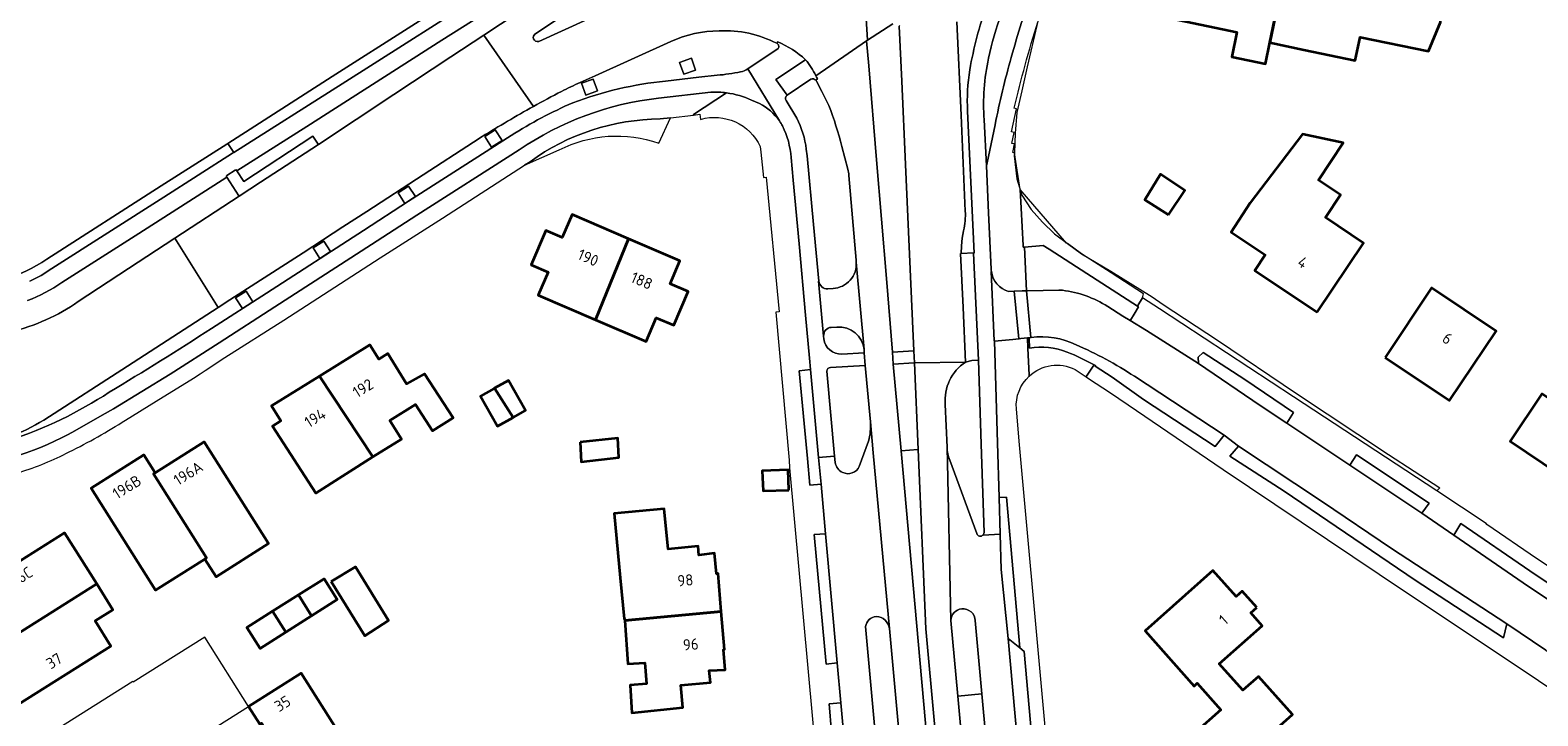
# Model space of a CAD drawing. Extents: x 150256 to 156914, y 461459 to 469481.
# Tile 26 of 256: x 152740 to 152922, y 462416 to 462499. Entities that reach past the tile are written whole.
import ezdxf
from ezdxf.enums import TextEntityAlignment as Align

# ---------------------------------------------------------------- set-up
doc = ezdxf.new("R2010")
doc.units = 0
doc.header["$LTSCALE"] = 0.75
for name, color, linetype, lineweight in [('B-RO-GR-BEPLANTING_CULTUUR_BOSPLANTSOEN-GV', 251, 'CONTINUOUS', 18), ('B-RO-GR-BEPLANTING_CULTUUR_HEESTERS-GV', 251, 'CONTINUOUS', 18), ('B-RO-GR-GROENVOORZIENING-GV', 251, 'CONTINUOUS', 18), ('B-RO-IE-TERREINAFSCHEIDING_KUNSTMATIG_HEKWERK-G', 251, 'IE-TERREINAFSCHEIDING-KUNSTMATIG', 18), ('B-RO-OG-BEBOUWING-GV', 6, 'CONTINUOUS', 35), ('B-RO-OG-BEBOUWING-T18', 1, 'CONTINUOUS', 18), ('B-RO-OG-TERREIN_CULTUURSCHEIDING-GV', 251, 'CONTINUOUS', 18), ('B-RO-VH-VERHARDING_ASFALT-GV', 251, 'CONTINUOUS', 18), ('B-RO-VH-VERHARDING_BETONSTRAATSTEEN-GV', 251, 'CONTINUOUS', 18), ('B-RO-VH-VERHARDING_STRAATBAKSTEEN-GV', 251, 'CONTINUOUS', 18), ('B-RO-VH-VERHARDING_TEGEL-GV', 251, 'CONTINUOUS', 18)]:
    doc.layers.add(name, color=color, linetype=linetype, lineweight=lineweight)
doc.styles.add('NLCS-ISO-M200-T18', font='NLCS-ISO.ttf', dxfattribs={"height": 360})
doc.linetypes.add('IE-TERREINAFSCHEIDING-KUNSTMATIG', pattern='A,4,[82,NLCS.SHX,S=0.75,R=90,X=0,Y=0],4,-2', length=10)

msp = doc.modelspace()

# ---------------------------------------------------------------- linework, layer by layer
at = {"layer": 'B-RO-GR-BEPLANTING_CULTUUR_BOSPLANTSOEN-GV'}
msp.add_lwpolyline([(152741.9, 462471.053), (152755.682, 462479.852), (152763.587, 462484.898), (152763.702, 462484.971), (152776.275, 462493.034), (152795.461, 462505.273)], dxfattribs=at)
msp.add_lwpolyline([(152730.98, 462467.844, 0.1583311), (152741.9, 462471.053)], format="xyb", dxfattribs=at)
at = {"layer": 'B-RO-GR-BEPLANTING_CULTUUR_HEESTERS-GV'}
for points in [[(152815.785, 462487.917, 0.1566155), (152800.11, 462482.776)], [(152803.629, 462484.206, -0.2031327), (152815.611, 462485.018)]]:
    msp.add_lwpolyline(points, format="xyb", dxfattribs=at)
for points in [[(152815.611, 462485.018), (152817.021, 462488.061), (152815.785, 462487.917)], [(152800.11, 462482.776), (152799.445, 462482.348), (152803.629, 462484.206)]]:
    msp.add_lwpolyline(points, dxfattribs=at)
at = {"layer": 'B-RO-GR-GROENVOORZIENING-GV'}
for points in [[(152819.544, 462495.226), (152818.13, 462494.726), (152818.63, 462493.312), (152820.044, 462493.812)], [(152807.733, 462492.716), (152806.319, 462492.216), (152806.819, 462490.802), (152808.233, 462491.302)], [(152795.923, 462486.604), (152794.662, 462485.791), (152795.475, 462484.53), (152796.736, 462485.343)], [(152785.487, 462479.833), (152784.226, 462479.02), (152785.039, 462477.759), (152786.3, 462478.572)], [(152775.26, 462473.204), (152773.999, 462472.391), (152774.812, 462471.13), (152776.073, 462471.943)], [(152765.909, 462467.178), (152764.648, 462466.365), (152765.461, 462465.104), (152766.722, 462465.917)]]:
    msp.add_lwpolyline(points, close=True, dxfattribs=at)
at = {"layer": 'B-RO-IE-TERREINAFSCHEIDING_KUNSTMATIG_HEKWERK-G'}
for points in [[(152863.544, 462506.748), (152862.661, 462504.67), (152861.834, 462501.973), (152861.164, 462499.191), (152860, 462494.181), (152859.338, 462491.324), (152858.762, 462488.704), (152858.562, 462486.194), (152858.465, 462483.857), (152858.431, 462483.477), (152858.766, 462480.717), (152859.351, 462478.752), (152860.48, 462477.014), (152861.831, 462475.476), (152863.298, 462474.104), (152864.839, 462472.912), (152866.536, 462471.694), (152870.091, 462469.593), (152875.056, 462466.482), (152876.394, 462465.592)], [(152876.394, 462465.592), (152882.928, 462461.291), (152892.431, 462454.873), (152903.5, 462447.523), (152909.696, 462443.516), (152909.352, 462443.124)]]:
    msp.add_lwpolyline(points, dxfattribs=at)
at = {"layer": 'B-RO-OG-BEBOUWING-GV'}
for points in [[(152889.841, 462500.027), (152889.8, 462500.033), (152891.877, 462509.071), (152888.059, 462509.868), (152888.29, 462510.977), (152883.848, 462511.904), (152883.636, 462510.886), (152878.906, 462511.874), (152878.688, 462510.829), (152877.889, 462510.372), (152877.625, 462508.917), (152878.128, 462508.147), (152877.276, 462504.066), (152876.498, 462503.574), (152876.217, 462502.08), (152876.697, 462501.295), (152876.466, 462500.189), (152877.371, 462500), (152885.266, 462498.352), (152884.654, 462495.419), (152888.702, 462494.574), (152889.233, 462497.118)], [(152891.877, 462509.071), (152889.8, 462500.033), (152889.841, 462500.027), (152889.233, 462497.118), (152893.33, 462496.262), (152899.515, 462494.97), (152900.103, 462497.786), (152908.326, 462496.069), (152909.802, 462499.589), (152909.811, 462500), (152909.865, 462502.536), (152903.53, 462503.859), (152903.943, 462505.836), (152902.25, 462506.189), (152902.393, 462506.875)], [(152894.946, 462464.663), (152900.499, 462472.977), (152895.918, 462476.036), (152897.751, 462478.781), (152895.076, 462480.567), (152898.046, 462485.061), (152893.154, 462486.089), (152886.856, 462477.82), (152884.585, 462474.307), (152888.677, 462471.568), (152887.422, 462469.689)], [(152877.036, 462476.36), (152878.98, 462479.317), (152876.061, 462481.264), (152874.169, 462478.183)], [(152808.011, 462463.742), (152811.985, 462473.48), (152805.176, 462476.399), (152803.99, 462473.632), (152802.017, 462474.478), (152800.246, 462470.345), (152802.289, 462469.469), (152801.103, 462466.704)], [(152811.985, 462473.48), (152808.011, 462463.742), (152814.102, 462461.131), (152815.323, 462463.98), (152817.417, 462463.082), (152819.15, 462467.125), (152816.978, 462468.056), (152818.167, 462470.83)], [(152903.106, 462459.208), (152910.886, 462454.005), (152916.483, 462462.373), (152908.702, 462467.577)], [(152781.162, 462447.216), (152784.641, 462449.38), (152783.243, 462451.627), (152786.314, 462453.536), (152788.365, 462450.36), (152790.851, 462451.926), (152787.416, 462457.229), (152785.237, 462456.023), (152782.97, 462459.669), (152781.886, 462458.994), (152780.808, 462460.727), (152774.761, 462456.966)], [(152781.162, 462447.216), (152774.761, 462456.966), (152768.967, 462453.363), (152770.094, 462451.551), (152769.083, 462450.922), (152774.308, 462442.873)], [(152798.09, 462451.99), (152795.844, 462455.503), (152795.774, 462455.463), (152794.146, 462454.55), (152796.181, 462450.919)], [(152795.844, 462455.503), (152798.09, 462451.99), (152799.562, 462452.815), (152797.526, 462456.446)], [(152927.898, 462442.581), (152933.97, 462451.945), (152929.883, 462454.649), (152927.492, 462451.171), (152921.993, 462454.803), (152918.185, 462449.129)], [(152806.136, 462449.011), (152806.253, 462446.645), (152810.811, 462447.172), (152810.676, 462449.496)], [(152754.964, 462445.325), (152754.745, 462445.187), (152761.138, 462435.055), (152760.934, 462434.926), (152762.286, 462432.783), (152768.622, 462436.78), (152760.877, 462449.056)], [(152760.934, 462434.926), (152761.138, 462435.055), (152754.745, 462445.187), (152754.964, 462445.325), (152753.608, 462447.474), (152747.257, 462443.467), (152755.006, 462431.186)], [(152831.304, 462443.207), (152831.197, 462445.667), (152828.089, 462445.559), (152828.21, 462443.127)], [(152810.975, 462432.664), (152811.433, 462427.718), (152811.506, 462427.723), (152811.518, 462427.541), (152823.154, 462428.599), (152822.768, 462433.174), (152822.563, 462433.162), (152822.331, 462435.615), (152820.461, 462435.411), (152820.371, 462436.495), (152816.731, 462436.119), (152816.28, 462440.986), (152810.256, 462440.428)], [(152733.499, 462422.872), (152747.912, 462431.947), (152744.042, 462438.094), (152731.777, 462430.37), (152733.895, 462427.004), (152731.749, 462425.652)], [(152776.176, 462432.223), (152780.226, 462425.681), (152783.067, 462427.509), (152779.076, 462433.985)], [(152887.67, 462429.096), (152885.906, 462431.073), (152885.16, 462430.407), (152882.36, 462433.546), (152874.204, 462426.27), (152880.123, 462419.634), (152880.485, 462419.965), (152883.321, 462416.786), (152880.15, 462413.957), (152884.264, 462409.345), (152891.95, 462416.202), (152887.849, 462420.799), (152885.976, 462419.128), (152883.14, 462422.307), (152888.289, 462426.9), (152886.924, 462428.43)], [(152747.912, 462431.947), (152733.499, 462422.872), (152737.369, 462416.726), (152749.631, 462424.447), (152747.724, 462427.476), (152749.875, 462428.83)], [(152773.796, 462428.087), (152776.899, 462430.044), (152775.312, 462432.562), (152772.209, 462430.605)], [(152772.209, 462430.605), (152769.106, 462428.648), (152770.693, 462426.131), (152773.796, 462428.087)], [(152770.693, 462426.131), (152769.106, 462428.648), (152766.002, 462426.691), (152767.589, 462424.174)], [(152811.518, 462427.541), (152811.886, 462422.31), (152813.957, 462422.441), (152814.16, 462419.898), (152812.154, 462419.749), (152812.373, 462416.403), (152818.501, 462417.062), (152818.271, 462419.734), (152821.833, 462420.078), (152821.707, 462421.517), (152823.625, 462421.605), (152823.424, 462424.046), (152823.537, 462424.054), (152823.154, 462428.599)], [(152774.367, 462405.185), (152780.292, 462408.924), (152772.556, 462421.183), (152766.2, 462417.172), (152767.553, 462415.027), (152767.773, 462415.166), (152774.155, 462405.051)]]:
    msp.add_lwpolyline(points, close=True, dxfattribs=at)
at = {"layer": 'B-RO-OG-TERREIN_CULTUURSCHEIDING-GV'}
for points in [[(152794.474, 462500.54), (152789.506, 462497.392), (152773.244, 462487.018), (152764.799, 462481.662), (152765.63, 462480.385), (152773.965, 462485.85), (152774.593, 462484.881), (152774.618, 462484.847), (152783.72, 462490.853), (152790.589, 462495.384), (152794.556, 462498.014), (152798.547, 462500.661), (152804.637, 462504.682), (152809.324, 462507.783), (152818.799, 462514.024), (152825.387, 462518.371), (152831.828, 462522.607), (152833.093, 462523.439), (152840.811, 462528.504), (152842.185, 462529.381), (152842.154, 462529.428), (152841.708, 462530.113)], [(152833.917, 462492.702), (152831.088, 462490.79), (152831.07, 462490.778)], [(152836.117, 462489.544), (152835.279, 462491.213), (152834.601, 462492.491)], [(152830.947, 462490.137), (152832.23, 462488.017)], [(152854.823, 462487.818), (152855.102, 462482.287), (152855.179, 462482.623), (152856.12, 462487.214)], [(152833.388, 462484.282), (152833.486, 462483.495), (152834.265, 462475.209), (152834.9, 462468.385)], [(152838.38, 462481.89), (152837.676, 462484.609)], [(152765.057, 462478.622), (152765.035, 462478.655), (152763.59, 462480.9), (152753.007, 462474.133), (152743.726, 462468.215)], [(152839.404, 462470.665), (152839.383, 462470.904), (152838.517, 462481.097)], [(152745.698, 462465.931), (152751.749, 462469.916), (152757.323, 462473.563), (152765.057, 462478.622)], [(152869.692, 462465.327), (152871.513, 462464.191), (152872.404, 462463.657), (152872.423, 462463.681), (152872.893, 462464.432), (152873.396, 462465.296), (152873.273, 462465.375), (152867.197, 462469.306), (152862.651, 462472.256), (152861.904, 462472.672), (152859.665, 462472.49)], [(152859.665, 462472.49), (152859.923, 462467.233), (152859.925, 462467.205), (152860.017, 462467.218), (152863.802, 462467.308), (152864.248, 462467.286)], [(152835.985, 462467.469), (152836.608, 462467.518)], [(152860.486, 462461.606), (152860.456, 462461.602), (152860.229, 462461.573), (152860.235, 462461.536), (152860.266, 462460.331)], [(152854.68, 462437.817), (152854.798, 462438.121), (152854.463, 462448.745), (152854.145, 462458.858), (152853.328, 462458.836), (152852.581, 462458.654)], [(152835.883, 462457.538), (152836.796, 462447.328)], [(152841.12, 462451.446), (152840.499, 462458.237), (152836.305, 462458.011)], [(152868.075, 462458.312), (152868.214, 462458.238), (152868.168, 462458.156), (152870.249, 462456.844), (152874.003, 462454.136), (152882.648, 462448.494), (152883.738, 462449.832), (152872.918, 462456.93)], [(152850.127, 462453.529), (152850.342, 462448.413)], [(152839.768, 462446.075), (152840.866, 462449.111)], [(152836.796, 462447.328), (152836.886, 462446.57)], [(152850.663, 462446.841), (152853.912, 462438.001)], [(152840.539, 462426.789), (152850.257, 462319.821), (152856.466, 462251.477)], [(152859.281, 462251.807), (152853.074, 462320.077), (152843.393, 462426.561)], [(152850.812, 462427.538), (152851.637, 462418.423), (152854.546, 462418.686)], [(152854.546, 462418.686), (152853.743, 462427.523)]]:
    msp.add_lwpolyline(points, dxfattribs=at)
for points in [[(152858.073, 462495.34, -0.0126559), (152860.695, 462503.711)], [(152856.874, 462500.577, 0.0355676), (152855.356, 462495.235)], [(152855.356, 462495.235, 0.0761802), (152854.823, 462487.818)], [(152856.12, 462487.214, -0.0173548), (152858.073, 462495.34)], [(152834.53, 462492.587, 0.3276867), (152833.917, 462492.702)], [(152834.601, 462492.491, 0.0535879), (152834.53, 462492.587)], [(152831.07, 462490.778, 0.3948266), (152830.947, 462490.137)], [(152837.676, 462484.609, 0.028598), (152836.117, 462489.544)], [(152832.23, 462488.017, -0.0942335), (152833.388, 462484.282)], [(152838.517, 462481.097, 0.0365679), (152838.38, 462481.89)], [(152836.608, 462467.518, 0.4228364), (152839.404, 462470.665)], [(152743.726, 462468.215, -0.0571417), (152739.598, 462466.041)], [(152834.9, 462468.385, 0.393242), (152835.985, 462467.469)], [(152737.575, 462462.295, 0.0925946), (152745.698, 462465.931)], [(152864.248, 462467.286, -0.1177056), (152869.692, 462465.327)], [(152860.266, 462460.331, -0.1305403), (152864.816, 462459.853)], [(152865.878, 462460.741, 0.1429987), (152860.486, 462461.606)], [(152872.918, 462456.93, 0.0413633), (152865.878, 462460.741)], [(152852.581, 462458.654, 0.2758975), (152850.127, 462453.529)], [(152864.816, 462459.853, -0.0259403), (152868.075, 462458.312)], [(152836.305, 462458.011, 0.3898882), (152835.883, 462457.538)], [(152840.866, 462449.111, 0.0941755), (152841.12, 462451.446)], [(152850.342, 462448.413, 0.0756624), (152850.663, 462446.841)], [(152836.886, 462446.57, 0.2743171), (152837.789, 462445.348)], [(152837.789, 462445.348, 0.4219723), (152839.768, 462446.075)], [(152853.912, 462438.001, 0.5651103), (152854.68, 462437.817)], [(152841.823, 462428.017, 0.3662375), (152840.539, 462426.789)], [(152843.393, 462426.561, 0.3694632), (152841.823, 462428.017)], [(152852.117, 462428.92, 0.3948493), (152850.812, 462427.538)], [(152853.743, 462427.523, 0.4323518), (152852.117, 462428.92)]]:
    msp.add_lwpolyline(points, format="xyb", dxfattribs=at)
for points in [[(152892.075, 462452.593), (152886.214, 462456.561), (152881.183, 462459.818), (152880.594, 462459.23), (152880.64, 462458.456), (152888.066, 462453.428), (152891.277, 462451.288)], [(152833.905, 462457.732), (152832.546, 462457.585), (152833.526, 462447.034), (152833.823, 462443.837), (152835.168, 462443.959), (152834.868, 462447.156)], [(152885.44, 462448.512), (152884.411, 462447.301), (152890.943, 462443.092), (152906.719, 462432.386), (152917.368, 462425.429), (152917.786, 462427.11), (152903.888, 462436.205), (152895.557, 462441.805)], [(152899.653, 462447.493), (152898.845, 462446.245), (152907.537, 462440.454), (152908.412, 462441.653)], [(152857.687, 462425.353), (152859.128, 462424.255), (152857.513, 462442.358), (152856.615, 462442.355), (152856.749, 462437.91), (152856.859, 462433.679)], [(152911.39, 462437.802), (152919.726, 462432.064), (152937.787, 462419.978), (152938.741, 462421.321), (152920.555, 462433.52), (152912.25, 462439.191)], [(152837.103, 462422.435), (152835.718, 462437.957), (152834.356, 462437.865), (152835.794, 462422.278)], [(152854.809, 462383.395), (152857.727, 462383.659), (152854.546, 462418.686), (152851.637, 462418.423)], [(152838.124, 462411.459), (152837.546, 462417.619), (152836.146, 462417.479), (152836.436, 462414.054), (152835.941, 462414.027), (152836.183, 462411.371)]]:
    msp.add_lwpolyline(points, close=True, dxfattribs=at)
at = {"layer": 'B-RO-VH-VERHARDING_ASFALT-GV'}
msp.add_lwpolyline([(152764.44, 462483.888), (152777.487, 462492.169), (152796.333, 462504.167), (152802.47, 462508.167), (152823.266, 462521.85), (152829.677, 462526.094), (152840.426, 462533.209), (152841.704, 462534.05), (152841.718, 462534.06), (152843.716, 462535.402), (152843.722, 462535.393), (152843.03, 462536.715), (152842.19, 462536.163), (152842.229, 462536.103), (152840.865, 462535.199), (152830.286, 462528.192), (152828.934, 462527.299), (152810.361, 462515.035), (152795.461, 462505.273), (152776.275, 462493.034), (152763.702, 462484.971)], close=True, dxfattribs=at)
for points in [[(152843.589, 462522.551), (152845.65, 462523.897), (152847.41, 462525.095), (152847.424, 462525.104), (152849.423, 462526.408), (152845.965, 462531.895), (152845.938, 462531.937), (152843.906, 462530.635), (152842.269, 462529.507), (152842.154, 462529.428), (152842.185, 462529.381), (152840.811, 462528.504), (152833.093, 462523.439), (152831.828, 462522.607), (152825.387, 462518.371), (152818.799, 462514.024), (152809.324, 462507.783), (152804.637, 462504.682), (152798.547, 462500.661), (152794.556, 462498.014), (152800.51, 462489.419)], [(152818.581, 462505.255), (152810.231, 462501.367), (152801.162, 462497.249)], [(152800.703, 462498.146), (152809.057, 462503.692)], [(152834.543, 462493.133), (152840.641, 462497.332), (152840.764, 462497.411), (152840.59, 462500.025), (152840.245, 462503.745)], [(152844.656, 462499.191), (152844.594, 462499.083), (152844.896, 462492.475), (152845.343, 462482.456), (152845.918, 462469.846), (152846.363, 462459.983)], [(152852.536, 462476.836), (152852.048, 462488.395), (152851.523, 462499.608)], [(152800.51, 462489.419), (152794.556, 462498.014), (152790.589, 462495.384), (152783.72, 462490.853), (152774.618, 462484.847)], [(152806.133, 462492.307), (152807.959, 462493.127), (152817.064, 462497.26)], [(152829.846, 462497.029), (152829.963, 462497.226)], [(152862.26, 462252.787), (152856.214, 462320.367), (152844.801, 462447.967), (152843.868, 462458.407), (152843.782, 462459.851), (152843.053, 462468.725), (152841.863, 462482.981), (152840.91, 462494.328), (152840.641, 462497.332), (152834.543, 462493.133)], [(152834.722, 462492.752), (152834.53, 462492.587)], [(152834.601, 462492.491), (152835.279, 462491.213), (152836.117, 462489.544)], [(152774.618, 462484.847), (152767.635, 462480.311), (152765.057, 462478.622), (152757.323, 462473.563), (152762.55, 462465.22), (152763.962, 462466.136), (152772.766, 462471.814), (152777.566, 462474.931), (152780.443, 462476.788), (152787.236, 462481.188), (152793.313, 462485.117), (152794.346, 462485.799)], [(152837.676, 462484.609), (152838.38, 462481.89)], [(152838.517, 462481.097), (152839.383, 462470.904), (152839.404, 462470.665)], [(152741.538, 462451.663), (152751.634, 462458.138), (152762.55, 462465.22), (152757.323, 462473.563), (152751.749, 462469.916), (152745.698, 462465.931)], [(152846.363, 462459.983), (152846.424, 462458.548), (152852.581, 462458.654), (152852.273, 462465.229), (152851.969, 462471.73), (152852.052, 462471.735), (152852.084, 462472.651), (152852.177, 462473.563), (152852.332, 462474.466)], [(152839.404, 462470.665), (152840.358, 462460.143), (152840.357, 462459.756), (152840.499, 462458.237), (152841.12, 462451.446), (152841.462, 462447.701), (152843.393, 462426.561), (152853.074, 462320.077), (152859.281, 462251.807), (152858.753, 462236.349), (152859.313, 462230.063), (152859.466, 462228.294), (152863.019, 462228.614), (152862.831, 462230.395)], [(152864.248, 462467.286), (152863.802, 462467.308), (152860.017, 462467.218), (152859.925, 462467.205), (152860.456, 462461.602), (152860.486, 462461.606)], [(152934.558, 462426.199), (152921.361, 462435.007), (152915.378, 462439.072), (152915.286, 462439.197), (152909.352, 462443.124), (152892.083, 462454.453), (152875.955, 462465.048), (152873.892, 462466.392), (152873.32, 462465.452), (152873.273, 462465.375), (152873.396, 462465.296), (152872.893, 462464.432), (152872.423, 462463.681), (152872.404, 462463.657), (152874.352, 462462.439), (152880.64, 462458.456), (152880.594, 462459.23), (152881.183, 462459.818), (152886.214, 462456.561), (152892.075, 462452.593), (152891.277, 462451.288), (152898.845, 462446.245), (152899.653, 462447.493), (152908.412, 462441.653), (152907.537, 462440.454), (152911.39, 462437.802), (152912.25, 462439.191), (152920.555, 462433.52), (152938.741, 462421.321)], [(152946.752, 462414.661), (152939.971, 462418.815), (152937.787, 462419.978), (152919.726, 462432.064), (152911.39, 462437.802), (152907.537, 462440.454), (152898.845, 462446.245), (152891.277, 462451.288), (152888.066, 462453.428), (152880.64, 462458.456), (152874.352, 462462.439), (152872.404, 462463.657), (152871.513, 462464.191), (152869.692, 462465.327)], [(152852.581, 462458.654), (152846.424, 462458.548), (152846.865, 462448.135), (152847.782, 462426.523), (152857.481, 462320.483), (152863.659, 462252.963)], [(152922.485, 462423.955), (152917.786, 462427.11), (152917.368, 462425.429), (152906.719, 462432.386), (152890.943, 462443.092), (152884.411, 462447.301), (152885.44, 462448.512), (152883.738, 462449.832), (152882.648, 462448.494), (152874.003, 462454.136), (152870.249, 462456.844), (152868.168, 462458.156), (152868.214, 462458.238), (152868.075, 462458.312), (152867.956, 462458.135), (152867.152, 462456.941), (152867.108, 462456.876), (152867.396, 462456.684), (152870.041, 462454.947), (152873.154, 462452.816), (152883.603, 462445.691), (152902.382, 462433.111), (152940.788, 462407.492)], [(152872.918, 462456.93), (152883.738, 462449.832), (152885.44, 462448.512), (152895.557, 462441.805), (152903.888, 462436.205), (152917.786, 462427.11), (152922.485, 462423.955), (152931.85, 462417.542), (152932.685, 462416.97), (152934.478, 462415.743)], [(152860.48, 462320.758), (152854.809, 462383.395), (152851.637, 462418.423), (152850.812, 462427.538), (152850.342, 462448.413), (152850.127, 462453.529)]]:
    msp.add_lwpolyline(points, dxfattribs=at)
for points in [[(152817.064, 462497.26, -0.1008585), (152822.892, 462498.538)], [(152822.892, 462498.538, -0.1295802), (152829.846, 462497.029)], [(152800.533, 462497.561, -0.3278415), (152800.703, 462498.146)], [(152801.162, 462497.249, -0.3968199), (152800.533, 462497.561)], [(152829.963, 462497.226, -0.0784773), (152833.294, 462495.055)], [(152833.294, 462495.055, -0.0581893), (152834.543, 462493.133)], [(152834.543, 462493.133, -0.0137809), (152834.722, 462492.752)], [(152800.51, 462489.419, -0.0069574), (152803.904, 462491.247)], [(152803.904, 462491.247, -0.0099635), (152806.133, 462492.307)], [(152834.53, 462492.587, -0.0535879), (152834.601, 462492.491)], [(152794.346, 462485.799, -0.0122848), (152800.51, 462489.419)], [(152836.117, 462489.544, -0.028598), (152837.676, 462484.609)], [(152838.38, 462481.89, -0.0365679), (152838.517, 462481.097)], [(152852.332, 462474.466, 0.0733825), (152852.536, 462476.836)], [(152745.698, 462465.931, -0.0925946), (152737.575, 462462.295)], [(152869.692, 462465.327, 0.1177056), (152864.248, 462467.286)], [(152860.486, 462461.606, -0.1429987), (152865.878, 462460.741)], [(152865.878, 462460.741, -0.0413633), (152872.918, 462456.93)], [(152850.127, 462453.529, -0.2758975), (152852.581, 462458.654)], [(152737.342, 462449.663, 0.0590847), (152741.538, 462451.663)]]:
    msp.add_lwpolyline(points, format="xyb", dxfattribs=at)
at = {"layer": 'B-RO-VH-VERHARDING_BETONSTRAATSTEEN-GV'}
for points in [[(152801.162, 462497.249), (152810.231, 462501.367), (152818.581, 462505.255)], [(152809.057, 462503.692), (152800.703, 462498.146)], [(152843.828, 462499.393), (152840.764, 462497.411), (152840.641, 462497.332), (152840.91, 462494.328), (152841.863, 462482.981), (152843.053, 462468.725), (152843.782, 462459.851)], [(152843.782, 462459.851), (152846.363, 462459.983), (152845.918, 462469.846), (152845.343, 462482.456), (152844.896, 462492.475), (152844.594, 462499.083)], [(152851.523, 462499.608), (152852.048, 462488.395), (152852.536, 462476.836)], [(152817.064, 462497.26), (152807.959, 462493.127), (152806.133, 462492.307)], [(152826.337, 462493.94), (152826.349, 462493.948), (152830.008, 462496.414)], [(152816.434, 462492.477), (152820.427, 462492.956), (152822.648, 462493.181)], [(152852.332, 462474.466), (152852.177, 462473.563), (152852.084, 462472.651), (152852.052, 462471.735), (152853.544, 462471.819), (152853.547, 462471.755), (152853.616, 462471.763), (152852.825, 462488.854)], [(152794.346, 462485.799), (152793.313, 462485.117), (152787.236, 462481.188), (152780.443, 462476.788), (152777.566, 462474.931), (152772.766, 462471.814), (152763.962, 462466.136), (152762.55, 462465.22), (152751.634, 462458.138), (152741.538, 462451.663)], [(152761.757, 462462.69), (152768.358, 462466.959), (152780.067, 462474.496), (152785.474, 462478.026), (152797.853, 462485.94)], [(152837.077, 462462.85), (152836.385, 462462.827)], [(152835.481, 462461.768), (152835.485, 462461.443)], [(152837.67, 462459.602), (152840.357, 462459.756), (152840.358, 462460.143)]]:
    msp.add_lwpolyline(points, dxfattribs=at)
for points in [[(152853.09, 462493.852, -0.0447753), (152855.133, 462501.599)], [(152822.892, 462498.538, 0.1008585), (152817.064, 462497.26)], [(152829.846, 462497.029, 0.1295802), (152822.892, 462498.538)], [(152800.703, 462498.146, 0.3278415), (152800.533, 462497.561)], [(152800.533, 462497.561, 0.3968199), (152801.162, 462497.249)], [(152830.008, 462496.414, 0.4260104), (152829.846, 462497.029)], [(152822.648, 462493.181, 0.0292997), (152825.48, 462493.596)], [(152825.48, 462493.596, 0.0860639), (152826.337, 462493.94)], [(152852.825, 462488.854, -0.0570322), (152853.09, 462493.852)], [(152803.904, 462491.247, 0.0069574), (152800.51, 462489.419)], [(152806.133, 462492.307, 0.0099635), (152803.904, 462491.247)], [(152805.275, 462489.874, -0.0656872), (152816.434, 462492.477)], [(152800.51, 462489.419, 0.0122848), (152794.346, 462485.799)], [(152797.853, 462485.94, -0.0387671), (152805.275, 462489.874)], [(152852.536, 462476.836, -0.0733825), (152852.332, 462474.466)], [(152749.421, 462455.01, 0.0077906), (152761.757, 462462.69)], [(152836.385, 462462.827, 0.4192569), (152835.481, 462461.768)], [(152840.358, 462460.143, 0.413504), (152837.077, 462462.85)], [(152835.485, 462461.443, 0.3865099), (152837.67, 462459.602)], [(152737.483, 462449.247, 0.0652519), (152749.421, 462455.01)], [(152741.538, 462451.663, -0.0590847), (152737.342, 462449.663)]]:
    msp.add_lwpolyline(points, format="xyb", dxfattribs=at)
for points in [[(152819.544, 462495.226), (152820.044, 462493.812), (152818.63, 462493.312), (152818.13, 462494.726)], [(152807.733, 462492.716), (152808.233, 462491.302), (152806.819, 462490.802), (152806.319, 462492.216)], [(152795.923, 462486.604), (152796.736, 462485.343), (152795.475, 462484.53), (152794.662, 462485.791)], [(152785.487, 462479.833), (152786.3, 462478.572), (152785.039, 462477.759), (152784.226, 462479.02)], [(152775.26, 462473.204), (152776.073, 462471.943), (152774.812, 462471.13), (152773.999, 462472.391)], [(152852.581, 462458.654), (152853.328, 462458.836), (152854.145, 462458.858), (152853.547, 462471.755), (152853.544, 462471.819), (152852.052, 462471.735), (152851.969, 462471.73), (152852.273, 462465.229)], [(152765.909, 462467.178), (152766.722, 462465.917), (152765.461, 462465.104), (152764.648, 462466.365)], [(152860.04, 462461.553), (152860.229, 462461.573), (152860.456, 462461.602), (152859.925, 462467.205), (152859.394, 462467.205), (152858.51, 462467.188), (152858.483, 462467.188), (152858.443, 462467.186), (152858.979, 462461.453), (152859.002, 462461.456), (152859.03, 462461.459), (152859.25, 462461.472)], [(152843.868, 462458.407), (152844.801, 462447.967), (152846.823, 462448.132), (152846.865, 462448.135), (152846.424, 462458.548), (152846.366, 462458.545)], [(152844.801, 462447.967), (152856.214, 462320.367), (152857.481, 462320.483), (152847.782, 462426.523), (152846.865, 462448.135), (152846.823, 462448.132)]]:
    msp.add_lwpolyline(points, close=True, dxfattribs=at)
at = {"layer": 'B-RO-VH-VERHARDING_STRAATBAKSTEEN-GV'}
for points in [[(152839.404, 462470.665, -0.4228364), (152836.608, 462467.518)], [(152835.985, 462467.469, -0.393242), (152834.9, 462468.385)], [(152835.481, 462461.768, -0.4192569), (152836.385, 462462.827)], [(152837.077, 462462.85, -0.413504), (152840.358, 462460.143)], [(152841.12, 462451.446, -0.0941755), (152840.866, 462449.111)], [(152850.663, 462446.841, -0.0756624), (152850.342, 462448.413)], [(152837.789, 462445.348, -0.2743171), (152836.886, 462446.57)], [(152839.768, 462446.075, -0.4219723), (152837.789, 462445.348)], [(152854.68, 462437.817, -0.5651103), (152853.912, 462438.001)], [(152840.539, 462426.789, -0.3662375), (152841.823, 462428.017)], [(152841.823, 462428.017, -0.3694632), (152843.393, 462426.561)], [(152850.812, 462427.538, -0.3948493), (152852.117, 462428.92)], [(152852.117, 462428.92, -0.4323518), (152853.743, 462427.523)]]:
    msp.add_lwpolyline(points, format="xyb", dxfattribs=at)
for points in [[(152840.358, 462460.143), (152839.404, 462470.665)], [(152834.9, 462468.385), (152834.848, 462468.375), (152835.481, 462461.768)], [(152836.608, 462467.518), (152835.985, 462467.469)], [(152836.385, 462462.827), (152837.077, 462462.85)], [(152843.393, 462426.561), (152841.462, 462447.701), (152841.12, 462451.446)], [(152840.866, 462449.111), (152839.768, 462446.075)], [(152850.342, 462448.413), (152850.812, 462427.538)], [(152836.886, 462446.57), (152836.796, 462447.328), (152834.868, 462447.156), (152835.168, 462443.959), (152835.718, 462437.957), (152837.103, 462422.435), (152837.546, 462417.619), (152838.124, 462411.459), (152838.561, 462406.911), (152838.645, 462406.008), (152839.954, 462391.472), (152840.275, 462388.088), (152840.695, 462383.167), (152841.508, 462374.39), (152841.622, 462373.175), (152842.507, 462363.779), (152842.802, 462360.149), (152844.676, 462339.705), (152845.151, 462334.499), (152846.547, 462319.483), (152847.131, 462313.195), (152847.745, 462305.886), (152848.044, 462302.837), (152848.44, 462298.403)], [(152853.912, 462438.001), (152850.663, 462446.841)], [(152871.836, 462269.835), (152871.503, 462273.585), (152871.442, 462274.254), (152870.46, 462285.545), (152869.539, 462295.402), (152867.875, 462313.486), (152867.192, 462321.372), (152867.074, 462322.731), (152866.399, 462329.507), (152865.871, 462335.465), (152865.767, 462336.905), (152864.472, 462351.196), (152863.397, 462362.638), (152862.891, 462368.682), (152860.882, 462390.326), (152860.477, 462394.68), (152859.863, 462401.508), (152859.382, 462406.643), (152859.09, 462410.154), (152857.687, 462425.353), (152856.859, 462433.679), (152856.749, 462437.91), (152854.68, 462437.817)], [(152856.466, 462251.477), (152850.257, 462319.821), (152840.539, 462426.789)], [(152853.743, 462427.523), (152854.546, 462418.686), (152857.727, 462383.659), (152863.416, 462321.025), (152869.594, 462253.009)]]:
    msp.add_lwpolyline(points, dxfattribs=at)
for points in [[(152731.707, 462402.313), (152750.916, 462414.387), (152751.82, 462412.942), (152754.297, 462414.538), (152756.518, 462411.071), (152766.2, 462417.172), (152760.944, 462425.531), (152752.3, 462420.105), (152752.247, 462420.189), (152731.459, 462407.096)], [(152860.256, 462411.528), (152860.686, 462412.043), (152859.632, 462423.807), (152859.128, 462424.255), (152857.687, 462425.353), (152859.09, 462410.154)]]:
    msp.add_lwpolyline(points, close=True, dxfattribs=at)
at = {"layer": 'B-RO-VH-VERHARDING_TEGEL-GV'}
for points in [[(152841.708, 462530.113), (152842.154, 462529.428), (152842.269, 462529.507), (152843.906, 462530.635), (152842.309, 462533.271), (152841.718, 462534.06), (152841.704, 462534.05), (152840.426, 462533.209), (152829.677, 462526.094), (152823.266, 462521.85), (152802.47, 462508.167), (152796.333, 462504.167), (152777.487, 462492.169), (152764.44, 462483.888), (152764.282, 462483.787), (152756.011, 462478.504), (152742.529, 462469.896), (152741.22, 462469.089), (152739.853, 462468.385)], [(152844.123, 462502.448), (152840.59, 462500.025), (152840.764, 462497.411)], [(152743.726, 462468.215), (152753.007, 462474.133), (152763.59, 462480.9), (152763.495, 462481.03), (152763.609, 462481.107), (152764.609, 462481.746), (152764.695, 462481.805), (152764.799, 462481.662), (152773.244, 462487.018), (152789.506, 462497.392), (152794.474, 462500.54)], [(152840.764, 462497.411), (152843.828, 462499.393)], [(152829.963, 462497.226), (152829.846, 462497.029)], [(152830.008, 462496.414), (152826.349, 462493.948), (152830.153, 462487.676)], [(152831.07, 462490.778), (152831.088, 462490.79), (152829.731, 462492.663), (152833.294, 462495.055)], [(152833.294, 462495.055), (152829.731, 462492.663), (152831.088, 462490.79)], [(152822.648, 462493.181), (152820.427, 462492.956), (152816.434, 462492.477)], [(152830.153, 462487.676), (152826.349, 462493.948), (152826.337, 462493.94)], [(152815.595, 462490.423), (152821.881, 462491.141)], [(152821.881, 462491.141), (152815.595, 462490.423)], [(152831.088, 462490.79), (152833.917, 462492.702)], [(152834.53, 462492.587), (152834.722, 462492.752)], [(152815.785, 462487.917), (152817.021, 462488.061), (152819.81, 462488.387), (152819.801, 462488.465), (152823.793, 462491.06)], [(152823.793, 462491.06), (152819.801, 462488.465), (152819.81, 462488.387), (152820.584, 462488.478), (152820.654, 462487.872)], [(152826.799, 462490.197), (152827.741, 462489.781)], [(152827.741, 462489.781), (152826.799, 462490.197)], [(152832.23, 462488.017), (152830.947, 462490.137)], [(152852.825, 462488.854), (152853.616, 462471.763), (152853.547, 462471.755), (152854.145, 462458.858), (152854.463, 462448.745), (152854.798, 462438.121), (152854.68, 462437.817), (152856.749, 462437.91), (152856.615, 462442.355), (152856.418, 462448.902), (152856.051, 462461.144), (152856.013, 462461.199), (152855.65, 462469.557), (152855.682, 462469.559)], [(152855.659, 462469.827), (152855.339, 462476.601), (152855.102, 462482.287), (152854.823, 462487.818)], [(152857.755, 462467.16), (152858.443, 462467.186), (152858.483, 462467.188), (152858.51, 462467.188), (152859.394, 462467.205), (152859.925, 462467.205), (152859.923, 462467.233), (152859.665, 462472.49), (152859.512, 462472.477), (152859.498, 462472.676), (152859.154, 462479.413), (152858.465, 462483.857), (152858.283, 462483.892), (152858.45, 462484.917), (152858.161, 462484.972), (152858.414, 462486.288), (152858.121, 462486.351), (152858.724, 462489.141), (152858.434, 462489.202)], [(152797.853, 462485.94), (152785.474, 462478.026), (152780.067, 462474.496), (152768.358, 462466.959), (152761.757, 462462.69)], [(152856.12, 462487.214), (152855.179, 462482.623), (152855.102, 462482.287), (152855.339, 462476.601), (152855.659, 462469.827)], [(152739.853, 462468.385), (152741.22, 462469.089), (152742.529, 462469.896), (152756.011, 462478.504), (152764.282, 462483.787), (152764.44, 462483.888), (152763.702, 462484.971), (152763.587, 462484.898), (152755.682, 462479.852), (152741.9, 462471.053)], [(152745.279, 462450.382), (152748.581, 462452.239), (152749.933, 462453.023), (152753.365, 462455.107), (152756.748, 462457.196), (152762.652, 462460.944), (152769.383, 462465.291), (152781.026, 462472.802), (152786.491, 462476.316), (152798.808, 462484.202)], [(152798.808, 462484.202), (152786.491, 462476.316), (152781.026, 462472.802), (152769.383, 462465.291), (152762.652, 462460.944), (152756.748, 462457.196), (152753.365, 462455.107), (152749.933, 462453.023), (152748.581, 462452.239), (152745.279, 462450.382)], [(152827.846, 462484.612), (152827.921, 462483.914), (152828.25, 462480.856), (152828.552, 462480.893), (152830.109, 462464.705), (152829.739, 462464.643), (152831.319, 462446.84), (152831.379, 462445.926), (152842.978, 462319.154), (152851.515, 462225.848)], [(152835.481, 462461.768), (152834.848, 462468.375), (152834.9, 462468.385), (152834.265, 462475.209), (152833.486, 462483.495), (152833.388, 462484.282)], [(152751.398, 462451.659), (152755.073, 462453.931), (152759.564, 462456.725), (152760.381, 462457.242), (152760.997, 462457.631), (152763.34, 462459.178), (152770.468, 462463.684), (152782.066, 462471.207), (152789.564, 462475.991), (152799.445, 462482.348)], [(152799.445, 462482.348), (152800.11, 462482.776)], [(152831.556, 462483.277), (152831.814, 462480.534), (152832.532, 462472.872), (152833.3, 462464.304), (152833.795, 462459.125), (152833.905, 462457.732), (152834.868, 462447.156), (152836.796, 462447.328), (152835.883, 462457.538)], [(152836.436, 462414.054), (152836.146, 462417.479), (152837.546, 462417.619), (152837.103, 462422.435), (152835.794, 462422.278), (152834.356, 462437.865), (152835.718, 462437.957), (152835.168, 462443.959), (152833.823, 462443.837), (152833.526, 462447.034), (152832.546, 462457.585), (152833.905, 462457.732), (152833.795, 462459.125), (152833.3, 462464.304), (152832.532, 462472.872), (152831.814, 462480.534), (152831.556, 462483.277)], [(152855.682, 462469.559), (152855.65, 462469.557), (152856.013, 462461.199), (152856.051, 462461.144), (152858.288, 462461.353), (152858.979, 462461.453)], [(152858.979, 462461.453), (152858.443, 462467.186), (152857.755, 462467.16)], [(152835.485, 462461.443), (152835.481, 462461.768)], [(152860.236, 462456.953), (152860.229, 462457.118), (152860.094, 462460.284), (152860.04, 462461.553), (152859.25, 462461.472), (152859.03, 462461.459), (152859.002, 462461.456), (152858.979, 462461.453), (152858.288, 462461.353), (152856.051, 462461.144), (152856.418, 462448.902), (152856.615, 462442.355), (152857.513, 462442.358), (152859.128, 462424.255)], [(152860.266, 462460.331), (152860.235, 462461.536), (152860.229, 462461.573), (152860.04, 462461.553), (152860.094, 462460.284), (152860.229, 462457.118), (152860.236, 462456.953)], [(152836.305, 462458.011), (152840.499, 462458.237), (152840.357, 462459.756), (152837.67, 462459.602)], [(152865.775, 462457.765), (152867.108, 462456.876)], [(152867.108, 462456.876), (152867.152, 462456.941), (152867.956, 462458.135), (152868.075, 462458.312)], [(152878.148, 462223.625), (152880.482, 462224.014), (152880.071, 462225.88), (152878.751, 462231.877), (152877.964, 462240.679), (152877.089, 462250.458), (152876.901, 462252.568), (152876.704, 462254.769), (152876.698, 462254.835), (152876.241, 462259.943), (152870.63, 462321.687), (152859.051, 462449.112), (152858.697, 462453.01)], [(152743.525, 462447.29), (152744.605, 462447.819)], [(152859.128, 462424.255), (152859.632, 462423.807), (152860.686, 462412.043)]]:
    msp.add_lwpolyline(points, dxfattribs=at)
for points in [[(152860.695, 462503.711, 0.0126559), (152858.073, 462495.34)], [(152855.133, 462501.599, 0.0447753), (152853.09, 462493.852)], [(152855.356, 462495.235, -0.0355676), (152856.874, 462500.577)], [(152858.434, 462489.202, -0.0177464), (152861.26, 462499.568)], [(152829.846, 462497.029, -0.4260104), (152830.008, 462496.414)], [(152833.294, 462495.055, 0.0784773), (152829.963, 462497.226)], [(152834.543, 462493.133, 0.0581893), (152833.294, 462495.055)], [(152854.823, 462487.818, -0.0761802), (152855.356, 462495.235)], [(152858.073, 462495.34, 0.0173548), (152856.12, 462487.214)], [(152825.48, 462493.596, -0.0292997), (152822.648, 462493.181)], [(152826.337, 462493.94, -0.0860639), (152825.48, 462493.596)], [(152834.722, 462492.752, 0.0137809), (152834.543, 462493.133)], [(152853.09, 462493.852, 0.0570322), (152852.825, 462488.854)], [(152816.434, 462492.477, 0.0656872), (152805.275, 462489.874)], [(152821.881, 462491.141, -0.0444649), (152823.793, 462491.06)], [(152823.793, 462491.06, 0.0444649), (152821.881, 462491.141)], [(152833.917, 462492.702, -0.3276867), (152834.53, 462492.587)], [(152805.275, 462489.874, 0.0387671), (152797.853, 462485.94)], [(152798.808, 462484.202, -0.1226538), (152815.595, 462490.423)], [(152815.595, 462490.423, 0.1226538), (152798.808, 462484.202)], [(152823.793, 462491.06, -0.0735684), (152826.799, 462490.197)], [(152826.799, 462490.197, 0.0735684), (152823.793, 462491.06)], [(152827.741, 462489.781, -0.1250621), (152830.153, 462487.676)], [(152830.153, 462487.676, 0.1250621), (152827.741, 462489.781)], [(152830.947, 462490.137, -0.3948266), (152831.07, 462490.778)], [(152800.11, 462482.776, -0.1566155), (152815.785, 462487.917)], [(152820.654, 462487.872, -0.3664739), (152827.846, 462484.612)], [(152830.153, 462487.676, -0.0269102), (152830.519, 462487.078)], [(152830.519, 462487.078, 0.0269102), (152830.153, 462487.676)], [(152833.388, 462484.282, 0.0942335), (152832.23, 462488.017)], [(152830.519, 462487.078, -0.0991942), (152831.556, 462483.277)], [(152831.556, 462483.277, 0.0991942), (152830.519, 462487.078)], [(152741.9, 462471.053, -0.1583311), (152730.98, 462467.844)], [(152855.682, 462469.559, -0.0185204), (152855.659, 462469.827)], [(152855.659, 462469.827, 0.0185204), (152855.682, 462469.559)], [(152857.755, 462467.16, -0.3005371), (152855.682, 462469.559)], [(152855.682, 462469.559, 0.3005371), (152857.755, 462467.16)], [(152739.598, 462466.041, 0.0571417), (152743.726, 462468.215)], [(152761.757, 462462.69, -0.0077906), (152749.421, 462455.01)], [(152837.67, 462459.602, -0.3865099), (152835.485, 462461.443)], [(152864.816, 462459.853, 0.1305403), (152860.266, 462460.331)], [(152868.075, 462458.312, 0.0259403), (152864.816, 462459.853)], [(152835.883, 462457.538, -0.3898882), (152836.305, 462458.011)], [(152858.697, 462453.01, -0.2269563), (152860.236, 462456.953)], [(152860.236, 462456.953, -0.3134271), (152865.775, 462457.765)], [(152749.421, 462455.01, -0.0652519), (152737.483, 462449.247)], [(152744.605, 462447.819, 0.0243841), (152751.398, 462451.659)], [(152731.381, 462445.886, 0.103072), (152745.279, 462450.382)], [(152745.279, 462450.382, -0.103072), (152731.381, 462445.886)], [(152737.445, 462445.027, 0.0452111), (152743.525, 462447.29)]]:
    msp.add_lwpolyline(points, format="xyb", dxfattribs=at)
for points in [[(152765.057, 462478.622), (152767.635, 462480.311), (152774.618, 462484.847), (152774.593, 462484.881), (152773.965, 462485.85), (152765.63, 462480.385), (152764.799, 462481.662), (152764.695, 462481.805), (152764.609, 462481.746), (152763.609, 462481.107), (152763.495, 462481.03), (152763.59, 462480.9), (152765.035, 462478.655)], [(152866.536, 462471.694), (152864.839, 462472.912), (152864.746, 462472.984), (152859.154, 462479.413), (152859.498, 462472.676), (152859.512, 462472.477), (152859.665, 462472.49), (152861.904, 462472.672), (152862.651, 462472.256), (152867.197, 462469.306), (152873.273, 462465.375), (152873.32, 462465.452), (152873.892, 462466.392), (152873.884, 462466.397), (152873.998, 462466.878), (152870.093, 462469.379)], [(152843.868, 462458.407), (152846.366, 462458.545), (152846.424, 462458.548), (152846.363, 462459.983), (152843.782, 462459.851)]]:
    msp.add_lwpolyline(points, close=True, dxfattribs=at)

# ---------------------------------------------------------------- texts
at = {"layer": 'B-RO-OG-BEBOUWING-T18', "style": 'NLCS-ISO-M200-T18'}
for s, rotation, p in [('190', 336.8, (152807.113, 462471.217)), ('4', 326.3, (152893.188, 462470.648)), ('188', 336.8, (152813.571, 462468.448)), ('6', 326.2, (152910.617, 462461.484)), ('192', 31.9, (152779.989, 462455.507)), ('194', 31.9, (152774.221, 462451.92)), ('196A', 32.2, (152758.934, 462445.257)), ('196B', 32.2, (152751.555, 462443.606)), ('196C', 32.2, (152738.54, 462432.611)), ('98', 4.8, (152818.821, 462432.373)), ('1', 41.8, (152883.641, 462427.604)), ('96', 4.8, (152819.473, 462424.647)), ('37', 32.2, (152742.792, 462422.656)), ('35', 32.3, (152770.295, 462417.518))]:
    msp.add_text(s, height=1.35, rotation=rotation, dxfattribs=at).set_placement(p, align=Align.MIDDLE)

doc.saveas('drawing.dxf')
